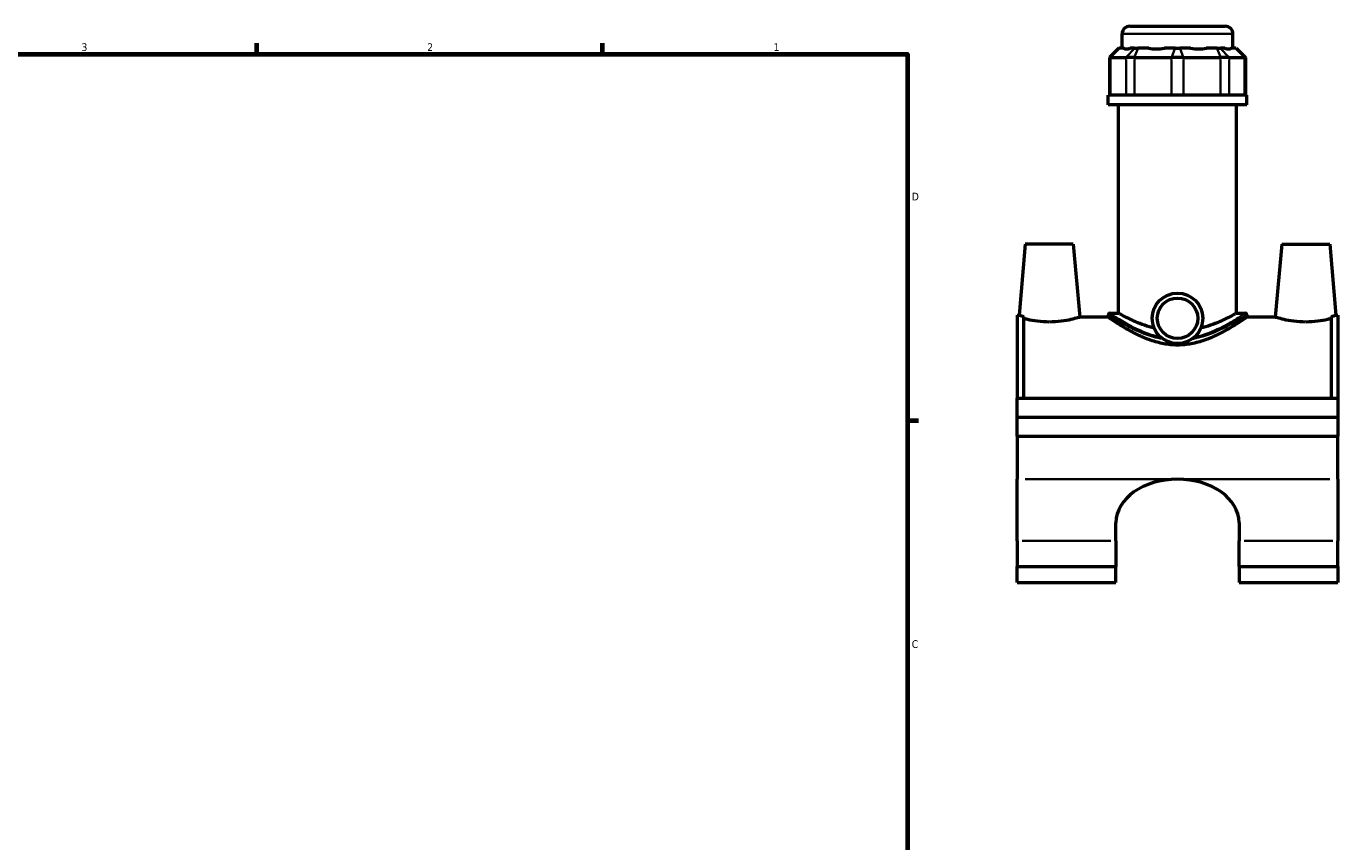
# Model space of a CAD drawing. Header units: inches. Extents: x 0.1 to 45.2, y 0.1 to 44.8.
# Tile 5 of 6: x 22.7 to 38.8, y 11.3 to 21.3. Entities that reach past the tile are written whole.
import ezdxf

# ---------------------------------------------------------------- set-up
doc = ezdxf.new("R2010")
doc.units = ezdxf.units.IN
doc.header["$MEASUREMENT"] = 0
for name, color, linetype, lineweight in [('Border (ANSI)', 7, 'Continuous', 70), ('Visible (ANSI)', 7, 'Continuous', 50), ('Visible Narrow (ANSI)', 7, 'Continuous', 35)]:
    doc.layers.add(name, color=color, linetype=linetype, lineweight=lineweight)
doc.styles.add('Note Text (ANSI)', font='tahoma.ttf')

# ---------------------------------------------------------------- blocks, each defined once
blk = doc.blocks.new('Borders Default Border')
at = {"layer": 'Border (ANSI)'}
for p, q in [((25.5, 21), (25.5, 21.134)), ((29.75, 21), (29.75, 21.134)), ((33.5, 16.5), (33.634, 16.5))]:
    blk.add_line(p, q, dxfattribs=at)
at = {"layer": 'Border (ANSI)', "flags": 128}
blk.add_lwpolyline([(0.5, 1), (0.5, 21), (33.5, 21), (33.5, 1), (0.5, 1)], dxfattribs=at)
at = {"layer": 'Border (ANSI)', "color": 5, "true_color": 0x0000ff, "char_height": 0.0945, "attachment_point": 7, "style": 'Note Text (ANSI)'}
for s, insert in [('3', (23.346, 21.038)), ('2', (27.596, 21.04)), ('1', (31.854, 21.04)), ('D', (33.553, 19.203)), ('C', (33.552, 13.701))]:
    blk.add_mtext(s, dxfattribs=dict(at, insert=insert))

msp = doc.modelspace()

# ---------------------------------------------------------------- linework, layer by layer
at = {"layer": 'Visible (ANSI)'}
for p, q in [((36.232, 21.344), (37.406, 21.344)), ((36.137, 21.074), (36.137, 21.249)), ((37.501, 21.074), (37.501, 21.249)), ((36.096, 21.074), (35.982, 20.96)), ((36.096, 21.074), (36.102, 21.074)), ((36.157, 21.074), (36.102, 21.074)), ((36.291, 21.074), (36.237, 21.074)), ((36.291, 21.074), (36.332, 21.074)), ((36.465, 21.074), (36.332, 21.074)), ((36.79, 21.074), (36.658, 21.074)), ((36.79, 21.074), (36.848, 21.074)), ((36.98, 21.074), (36.848, 21.074)), ((37.306, 21.074), (37.173, 21.074)), ((37.306, 21.074), (37.347, 21.074)), ((37.401, 21.074), (37.347, 21.074)), ((37.536, 21.074), (37.481, 21.074)), ((37.536, 21.074), (37.542, 21.074)), ((37.542, 21.074), (37.656, 20.96)), ((35.997, 20.96), (35.982, 20.96)), ((35.982, 20.96), (35.982, 20.495)), ((35.997, 20.96), (36.186, 20.96)), ((36.289, 20.96), (36.186, 20.96)), ((36.289, 20.96), (36.747, 20.96)), ((36.891, 20.96), (36.747, 20.96)), ((36.891, 20.96), (37.349, 20.96)), ((37.452, 20.96), (37.349, 20.96)), ((37.452, 20.96), (37.641, 20.96)), ((37.656, 20.96), (37.641, 20.96)), ((37.656, 20.96), (37.656, 20.495)), ((37.671, 20.495), (35.967, 20.495)), ((35.967, 20.379), (35.967, 20.495)), ((37.671, 20.379), (37.671, 20.495)), ((37.671, 20.379), (35.967, 20.379)), ((36.095, 17.817), (36.095, 20.379)), ((37.543, 17.817), (37.543, 20.379)), ((34.948, 18.665), (34.871, 17.793)), ((35.538, 18.665), (34.948, 18.665)), ((35.538, 18.665), (35.617, 17.768)), ((38.1, 18.665), (38.021, 17.768)), ((38.1, 18.665), (38.69, 18.665)), ((38.69, 18.665), (38.767, 17.793)), ((34.849, 17.793), (34.849, 16.774)), ((34.849, 17.793), (34.871, 17.793)), ((34.928, 16.774), (34.928, 17.777)), ((35.967, 17.768), (35.617, 17.768)), ((35.967, 17.798), (35.967, 17.768)), ((35.986, 17.817), (36.095, 17.817)), ((37.543, 17.817), (37.652, 17.817)), ((37.671, 17.798), (37.671, 17.768)), ((38.021, 17.768), (37.671, 17.768)), ((38.71, 16.774), (38.71, 17.777)), ((38.767, 17.793), (38.789, 17.793)), ((38.789, 17.793), (38.789, 16.774)), ((34.849, 16.774), (38.789, 16.774)), ((34.849, 16.539), (34.849, 16.774)), ((38.789, 16.774), (38.789, 16.539)), ((34.849, 16.539), (38.789, 16.539)), ((34.849, 16.539), (38.789, 16.539)), ((34.849, 16.304), (34.849, 16.539)), ((38.789, 16.539), (38.789, 16.304)), ((34.849, 16.304), (34.849, 15.777)), ((34.849, 16.304), (38.789, 16.304)), ((38.789, 15.777), (38.789, 16.304)), ((34.849, 15.017), (34.849, 15.777)), ((38.789, 15.777), (38.789, 15.017)), ((36.062, 15.017), (36.062, 15.242)), ((37.576, 15.242), (37.576, 15.017)), ((34.849, 15.017), (34.849, 14.702)), ((36.062, 15.017), (36.062, 14.702)), ((37.576, 14.702), (37.576, 15.017)), ((38.789, 14.702), (38.789, 15.017)), ((34.849, 14.507), (34.849, 14.702)), ((34.849, 14.702), (36.062, 14.702)), ((36.062, 14.507), (36.062, 14.702)), ((37.576, 14.702), (37.576, 14.507)), ((37.576, 14.702), (38.789, 14.702)), ((38.789, 14.702), (38.789, 14.507)), ((34.849, 14.507), (36.062, 14.507)), ((37.576, 14.507), (38.789, 14.507))]:
    msp.add_line(p, q, dxfattribs=at)
for radius in [0.311, 0.249]:
    msp.add_circle((36.819, 17.754), radius, dxfattribs=at)
for centre, radius, start, end in [((36.232, 21.249), 0.0947, 90, 180), ((37.406, 21.249), 0.0947, 0, 90), ((35.986, 17.798), 0.0189, 90, 180), ((37.652, 17.798), 0.0189, 0, 90)]:
    msp.add_arc(centre, radius, start, end, dxfattribs=at)
for centre, major_axis, ratio, start_param, end_param in [((36.819, 21.747), (-0.669, -0.669), 0.198912, 0.042463, 0.350237), ((36.819, 21.747), (0.567, 0.567), 0.668179, 3.576754, 3.884528), ((36.819, 21.747), (-0.567, 0.567), 0.668179, 2.398657, 2.706431), ((36.819, 21.747), (-0.669, 0.669), 0.198912, 2.791356, 3.09913), ((36.819, 15.242), (-0.757, 0), 0.707107, 4.712389, 6.283185), ((36.819, 15.242), (0.757, 0), 0.707107, 0, 1.570796)]:
    msp.add_ellipse(centre, major_axis=major_axis, ratio=ratio, start_param=start_param, end_param=end_param, dxfattribs=at)
for points, knots in [([(34.871, 17.793), (34.871, 17.793), (34.881, 17.79), (34.907, 17.782), (34.917, 17.78), (34.928, 17.777)], [4.3247344, 4.3247344, 4.3247344, 4.3247344, 4.6844774, 4.6844774, 4.8359164, 4.8359164, 4.8359164, 4.8359164]), ([(35.243, 17.708), (35.195, 17.708), (35.144, 17.712), (35.052, 17.723), (35.01, 17.731), (34.959, 17.743), (34.942, 17.747), (34.928, 17.751)], [2.901515, 2.901515, 2.901515, 2.901515, 3.2662078, 3.2662078, 3.6309005, 3.6309005, 3.8295238, 3.8295238, 3.8295238, 3.8295238]), ([(35.617, 17.768), (35.617, 17.768), (35.607, 17.765), (35.57, 17.754), (35.541, 17.746), (35.475, 17.731), (35.434, 17.723), (35.341, 17.712), (35.291, 17.708), (35.243, 17.708)], [7.253806, 7.253806, 7.253806, 7.253806, 7.615814, 7.615814, 7.977822, 7.977822, 8.341193, 8.341193, 8.704564, 8.704564, 8.704564, 8.704564]), ([(36.819, 17.425), (36.763, 17.425), (36.706, 17.431), (36.594, 17.452), (36.539, 17.467), (36.435, 17.503), (36.386, 17.524), (36.295, 17.568), (36.253, 17.59), (36.18, 17.631), (36.145, 17.652), (36.083, 17.69), (36.056, 17.708), (36.012, 17.737), (35.995, 17.749), (35.972, 17.764), (35.967, 17.768), (35.967, 17.768)], [0, 0, 0, 0, 0.429367, 0.429367, 0.858734, 0.858734, 1.288101, 1.288101, 1.717469, 1.717469, 2.141063, 2.141063, 2.564658, 2.564658, 2.988253, 2.988253, 3.411848, 3.411848, 3.411848, 3.411848]), ([(36.534, 17.631), (36.491, 17.642), (36.451, 17.655), (36.374, 17.682), (36.338, 17.697), (36.275, 17.724), (36.246, 17.738), (36.193, 17.764), (36.17, 17.776), (36.132, 17.796), (36.118, 17.804), (36.099, 17.815), (36.095, 17.817), (36.095, 17.817)], [0.727938, 0.727938, 0.727938, 0.727938, 1.070631, 1.070631, 1.427509, 1.427509, 1.782652, 1.782652, 2.137796, 2.137796, 2.49294, 2.49294, 2.848084, 2.848084, 2.848084, 2.848084]), ([(37.671, 17.768), (37.671, 17.768), (37.666, 17.764), (37.643, 17.749), (37.626, 17.737), (37.582, 17.708), (37.555, 17.69), (37.493, 17.652), (37.458, 17.631), (37.385, 17.59), (37.343, 17.568), (37.252, 17.524), (37.203, 17.503), (37.099, 17.467), (37.044, 17.452), (36.932, 17.431), (36.875, 17.425), (36.819, 17.425)], [10.235545, 10.235545, 10.235545, 10.235545, 10.65914, 10.65914, 11.082734, 11.082734, 11.506329, 11.506329, 11.929924, 11.929924, 12.359291, 12.359291, 12.788659, 12.788659, 13.218026, 13.218026, 13.647393, 13.647393, 13.647393, 13.647393]), ([(37.543, 17.817), (37.543, 17.817), (37.539, 17.815), (37.52, 17.804), (37.506, 17.796), (37.468, 17.776), (37.445, 17.764), (37.392, 17.738), (37.363, 17.724), (37.3, 17.697), (37.264, 17.682), (37.187, 17.655), (37.147, 17.642), (37.105, 17.631)], [8.544253, 8.544253, 8.544253, 8.544253, 8.899397, 8.899397, 9.254541, 9.254541, 9.609685, 9.609685, 9.964829, 9.964829, 10.321706, 10.321706, 10.6644, 10.6644, 10.6644, 10.6644]), ([(38.395, 17.708), (38.347, 17.708), (38.297, 17.712), (38.204, 17.723), (38.163, 17.731), (38.097, 17.746), (38.068, 17.754), (38.031, 17.765), (38.021, 17.768), (38.021, 17.768)], [0, 0, 0, 0, 0.363371, 0.363371, 0.726741, 0.726741, 1.088749, 1.088749, 1.450757, 1.450757, 1.450757, 1.450757]), ([(38.71, 17.751), (38.696, 17.747), (38.679, 17.743), (38.628, 17.731), (38.586, 17.723), (38.494, 17.712), (38.443, 17.708), (38.395, 17.708)], [4.8750399, 4.8750399, 4.8750399, 4.8750399, 5.0736631, 5.0736631, 5.4383559, 5.4383559, 5.8030487, 5.8030487, 5.8030487, 5.8030487]), ([(38.71, 17.777), (38.721, 17.78), (38.731, 17.782), (38.757, 17.79), (38.767, 17.793), (38.767, 17.793)], [3.8135525, 3.8135525, 3.8135525, 3.8135525, 3.9649915, 3.9649915, 4.3247344, 4.3247344, 4.3247344, 4.3247344])]:
    msp.add_open_spline(points, degree=3, knots=knots, dxfattribs=at)
at = {"layer": 'Visible Narrow (ANSI)'}
for p, q in [((37.492, 21.249), (36.146, 21.249)), ((36.097, 21.068), (36.002, 20.966)), ((36.286, 21.068), (36.192, 20.966)), ((36.33, 21.068), (36.291, 20.966)), ((36.788, 21.068), (36.749, 20.966)), ((36.85, 21.068), (36.889, 20.966)), ((37.308, 21.068), (37.347, 20.966)), ((37.352, 21.068), (37.446, 20.966)), ((37.541, 21.068), (37.636, 20.966)), ((35.997, 20.518), (35.997, 20.937)), ((36.186, 20.937), (36.186, 20.518)), ((36.289, 20.518), (36.289, 20.937)), ((36.747, 20.937), (36.747, 20.518)), ((36.891, 20.518), (36.891, 20.937)), ((37.349, 20.937), (37.349, 20.518)), ((37.452, 20.518), (37.452, 20.937)), ((37.641, 20.937), (37.641, 20.518)), ((34.948, 15.777), (36.721, 15.777)), ((36.918, 15.777), (38.691, 15.777)), ((34.91, 15.017), (36.001, 15.017)), ((37.637, 15.017), (38.728, 15.017))]:
    msp.add_line(p, q, dxfattribs=at)
for points, knots in [([(35.967, 17.798), (35.967, 17.798), (35.975, 17.793), (36.013, 17.769), (36.053, 17.744), (36.157, 17.683), (36.221, 17.648), (36.334, 17.595), (36.377, 17.577), (36.487, 17.536), (36.558, 17.515), (36.635, 17.501), (36.637, 17.5), (36.639, 17.5)], [-10.189455, -10.189455, -10.189455, -10.189455, -9.697574, -9.697574, -8.956263, -8.956263, -8.224978, -8.224978, -7.828766, -7.828766, -7.256633, -7.256633, -7.239127, -7.239127, -7.239127, -7.239127]), ([(36.614, 17.52), (36.549, 17.534), (36.488, 17.554), (36.387, 17.593), (36.345, 17.611), (36.234, 17.665), (36.172, 17.7), (36.07, 17.762), (36.031, 17.787), (35.994, 17.812), (35.986, 17.817), (35.986, 17.817)], [7.317474, 7.317474, 7.317474, 7.317474, 7.828766, 7.828766, 8.224978, 8.224978, 8.956263, 8.956263, 9.697574, 9.697574, 10.189455, 10.189455, 10.189455, 10.189455]), ([(36.999, 17.5), (37.018, 17.504), (37.038, 17.508), (37.125, 17.528), (37.189, 17.549), (37.347, 17.612), (37.432, 17.657), (37.561, 17.729), (37.608, 17.758), (37.659, 17.791), (37.671, 17.798), (37.671, 17.798)], [-19.932774, -19.932774, -19.932774, -19.932774, -19.782959, -19.782959, -19.249268, -19.249268, -18.356507, -18.356507, -17.580503, -17.580503, -16.982431, -16.982431, -16.982431, -16.982431]), ([(37.652, 17.817), (37.652, 17.817), (37.641, 17.809), (37.59, 17.776), (37.544, 17.747), (37.419, 17.673), (37.335, 17.628), (37.18, 17.564), (37.118, 17.543), (37.042, 17.524), (37.033, 17.522), (37.024, 17.52)], [16.982431, 16.982431, 16.982431, 16.982431, 17.580503, 17.580503, 18.356507, 18.356507, 19.249268, 19.249268, 19.782959, 19.782959, 19.854427, 19.854427, 19.854427, 19.854427])]:
    msp.add_open_spline(points, degree=3, knots=knots, dxfattribs=at)

# ---------------------------------------------------------------- block references
msp.add_blockref('Borders Default Border', (0, 0))

doc.saveas('drawing.dxf')
